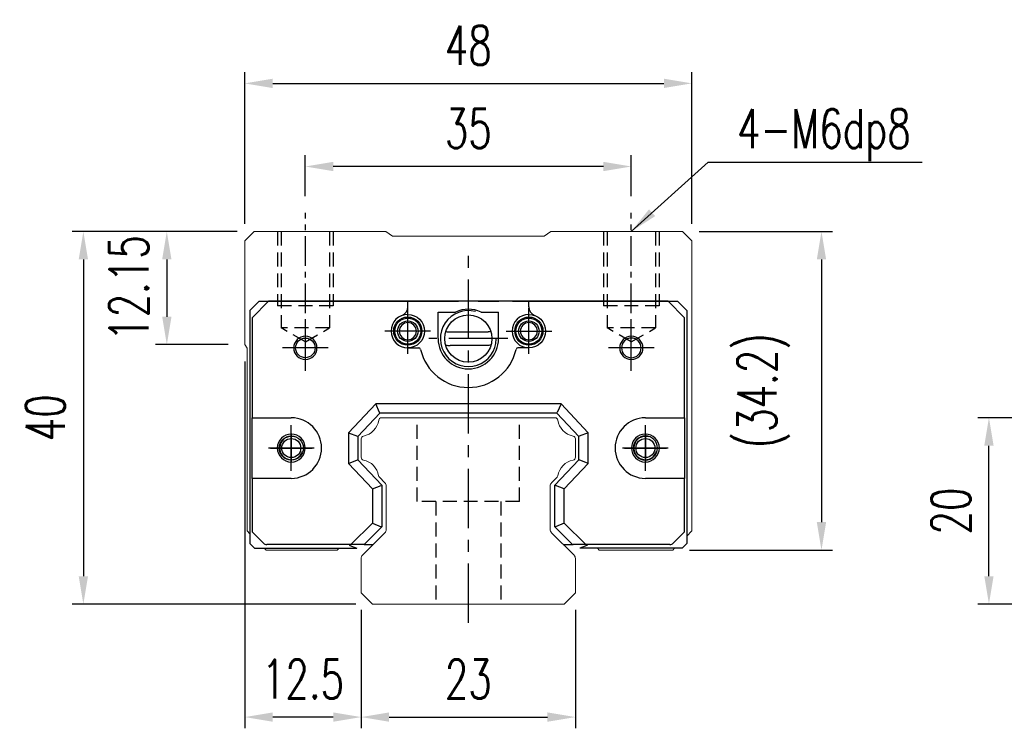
# Model space of a CAD drawing. Header units: millimetres. Extents: x 340 to 654, y 334 to 449.
# Tile 1 of 53: x 340 to 445, y 339 to 415. Entities that reach past the tile are written whole.
import ezdxf

# ---------------------------------------------------------------- set-up
doc = ezdxf.new("R2010")
doc.units = ezdxf.units.MM
doc.header["$PDSIZE"] = -1
doc.linetypes.add('CENTER', pattern=[10.16, 6.35, -1.27, 1.27, -1.27])
doc.linetypes.add('DASHED', pattern=[0.75, 0.5, -0.25])
for name, color, linetype in [('2', 7, 'Continuous'), ('CL', 1, 'CENTER'), ('DIM', 4, 'Continuous'), ('HID', 2, 'DASHED'), ('OUT', 3, 'Continuous'), ('中心線', 1, 'CENTER')]:
    doc.layers.add(name, color=color, linetype=linetype)
doc.styles.add('DIM-7', font='SIMPLEX.shx', dxfattribs={"width": 0.7, "bigfont": 'chineset.shx'})
doc.dimstyles.new('CNS', dxfattribs={"dimtxt": 3.5, "dimasz": 2.5, "dimexe": 1, "dimexo": 1.5, "dimgap": 0.09, "dimtad": 0, "dimdsep": 46, "dimtxsty": 'DIM-7', "dimcen": 0.09, "dimclrd": 1, "dimclre": 1, "dimclrt": 4, "dimadec": 0, "dimazin": 0, "dimtfac": 1, "dimtix": 1, "dimtmove": 2, "dimatfit": 3, "dimfxl": 1, "dimtvp": 0.971429, "dimtolj": 1, "dimarcsym": 0})

# ---------------------------------------------------------------- blocks, each defined once
blk = doc.blocks.new('*D5')
at = {"layer": 'DEFPOINTS', "color": 0, "transparency": 16777216}
for p in [(443.81, 372.54), (459.84, 372.54), (459.84, 352.54)]:
    blk.add_point(p, dxfattribs=at)
at = {"layer": 'DIM', "color": 7, "lineweight": -2, "transparency": 16777216}
for p, q in [((458.04, 372.54), (442.61, 372.54)), ((443.81, 355.54), (443.81, 369.54)), ((458.04, 352.54), (442.61, 352.54))]:
    blk.add_line(p, q, dxfattribs=at)
at = {"layer": 'DIM', "color": 7, "transparency": 16777216}
for points in [[(443.31, 369.54), (444.31, 369.54), (443.81, 372.54)], [(443.31, 355.54), (444.31, 355.54), (443.81, 352.54)]]:
    blk.add_solid(points, dxfattribs=at)
at = {"layer": 'DIM', "color": 7, "transparency": 16777216, "insert": (439.73, 362.54), "char_height": 4.2, "attachment_point": 5, "rotation": 90, "style": 'DIM-7'}
blk.add_mtext('\\A1;20', dxfattribs=at)
blk = doc.blocks.new('*D19')
at = {"layer": 'DEFPOINTS', "color": 0, "transparency": 16777216}
for p in [(370.41, 399.51), (370.41, 394.54), (405.41, 394.54)]:
    blk.add_point(p, dxfattribs=at)
at = {"layer": 'DIM', "color": 7, "lineweight": -2, "transparency": 16777216}
for p, q in [((370.41, 396.34), (370.41, 400.71)), ((405.41, 396.34), (405.41, 400.71)), ((402.41, 399.51), (373.41, 399.51))]:
    blk.add_line(p, q, dxfattribs=at)
at = {"layer": 'DIM', "color": 7, "transparency": 16777216}
for points in [[(373.41, 400.01), (373.41, 399.01), (370.41, 399.51)], [(402.41, 400.01), (402.41, 399.01), (405.41, 399.51)]]:
    blk.add_solid(points, dxfattribs=at)
at = {"layer": 'DIM', "color": 7, "transparency": 16777216, "insert": (387.91, 403.59), "char_height": 4.2, "attachment_point": 5, "style": 'DIM-7'}
blk.add_mtext('\\A1;35', dxfattribs=at)
blk = doc.blocks.new('*D20')
at = {"layer": 'DEFPOINTS', "color": 0, "transparency": 16777216}
for p in [(411.91, 408.43), (363.91, 391.54), (411.91, 391.54)]:
    blk.add_point(p, dxfattribs=at)
at = {"layer": 'DIM', "color": 7, "lineweight": -2, "transparency": 16777216}
for p, q in [((363.91, 393.34), (363.91, 409.63)), ((411.91, 393.34), (411.91, 409.63)), ((366.91, 408.43), (408.91, 408.43))]:
    blk.add_line(p, q, dxfattribs=at)
at = {"layer": 'DIM', "color": 7, "transparency": 16777216}
for points in [[(366.91, 408.93), (366.91, 407.93), (363.91, 408.43)], [(408.91, 408.93), (408.91, 407.93), (411.91, 408.43)]]:
    blk.add_solid(points, dxfattribs=at)
at = {"layer": 'DIM', "color": 7, "transparency": 16777216, "insert": (387.91, 412.51), "char_height": 4.2, "attachment_point": 5, "style": 'DIM-7'}
blk.add_mtext('\\A1;48', dxfattribs=at)
blk = doc.blocks.new('*D21')
at = {"layer": 'DEFPOINTS', "color": 0, "transparency": 16777216}
for p in [(364.91, 392.54), (355.54, 380.39), (363.91, 380.39)]:
    blk.add_point(p, dxfattribs=at)
at = {"layer": 'DIM', "color": 7, "lineweight": -2, "transparency": 16777216}
for p, q in [((363.11, 392.54), (354.34, 392.54)), ((355.54, 389.54), (355.54, 383.39)), ((362.11, 380.39), (354.34, 380.39))]:
    blk.add_line(p, q, dxfattribs=at)
at = {"layer": 'DIM', "color": 7, "transparency": 16777216}
for points in [[(355.04, 389.54), (356.04, 389.54), (355.54, 392.54)], [(355.04, 383.39), (356.04, 383.39), (355.54, 380.39)]]:
    blk.add_solid(points, dxfattribs=at)
at = {"layer": 'DIM', "color": 7, "transparency": 16777216, "insert": (351.46, 386.47), "char_height": 4.2, "attachment_point": 5, "rotation": 90, "style": 'DIM-7'}
blk.add_mtext('\\A1;12.15', dxfattribs=at)
blk = doc.blocks.new('*D22')
at = {"layer": 'DEFPOINTS', "color": 0, "transparency": 16777216}
for p in [(364.91, 392.54), (346.58, 352.54), (377.62, 352.54)]:
    blk.add_point(p, dxfattribs=at)
at = {"layer": 'DIM', "color": 7, "lineweight": -2, "transparency": 16777216}
for p, q in [((363.11, 392.54), (345.38, 392.54)), ((346.58, 389.54), (346.58, 355.54)), ((375.82, 352.54), (345.38, 352.54))]:
    blk.add_line(p, q, dxfattribs=at)
at = {"layer": 'DIM', "color": 7, "transparency": 16777216}
for points in [[(346.08, 389.54), (347.08, 389.54), (346.58, 392.54)], [(346.08, 355.54), (347.08, 355.54), (346.58, 352.54)]]:
    blk.add_solid(points, dxfattribs=at)
at = {"layer": 'DIM', "color": 7, "transparency": 16777216, "insert": (342.5, 372.54), "char_height": 4.2, "attachment_point": 5, "rotation": 90, "style": 'DIM-7'}
blk.add_mtext('\\A1;40', dxfattribs=at)
blk = doc.blocks.new('*D23')
at = {"layer": 'DEFPOINTS', "color": 0, "transparency": 16777216}
for p in [(410.91, 392.54), (409.86, 358.34), (425.83, 358.34)]:
    blk.add_point(p, dxfattribs=at)
at = {"layer": 'DIM', "color": 7, "lineweight": -2, "transparency": 16777216}
for p, q in [((412.71, 392.54), (427.03, 392.54)), ((425.83, 389.54), (425.83, 361.34)), ((411.66, 358.34), (427.03, 358.34))]:
    blk.add_line(p, q, dxfattribs=at)
at = {"layer": 'DIM', "color": 7, "transparency": 16777216}
for points in [[(425.33, 389.54), (426.33, 389.54), (425.83, 392.54)], [(425.33, 361.34), (426.33, 361.34), (425.83, 358.34)]]:
    blk.add_solid(points, dxfattribs=at)
at = {"layer": 'DIM', "color": 7, "transparency": 16777216, "insert": (419.61, 375.44), "char_height": 4.2, "attachment_point": 5, "rotation": 90, "style": 'DIM-7'}
blk.add_mtext('\\A1;(34.2)', dxfattribs=at)
blk = doc.blocks.new('*D24')
at = {"layer": 'DEFPOINTS', "color": 0, "transparency": 16777216}
for p in [(376.41, 353.74), (399.41, 353.74), (399.41, 340.42)]:
    blk.add_point(p, dxfattribs=at)
at = {"layer": 'DIM', "color": 7, "lineweight": -2, "transparency": 16777216}
for p, q in [((376.41, 351.94), (376.41, 339.22)), ((399.41, 351.94), (399.41, 339.22)), ((379.41, 340.42), (396.41, 340.42))]:
    blk.add_line(p, q, dxfattribs=at)
at = {"layer": 'DIM', "color": 7, "transparency": 16777216}
for points in [[(379.41, 340.92), (379.41, 339.92), (376.41, 340.42)], [(396.41, 340.92), (396.41, 339.92), (399.41, 340.42)]]:
    blk.add_solid(points, dxfattribs=at)
at = {"layer": 'DIM', "color": 7, "transparency": 16777216, "insert": (387.91, 344.5), "char_height": 4.2, "attachment_point": 5, "style": 'DIM-7'}
blk.add_mtext('\\A1;23', dxfattribs=at)
blk = doc.blocks.new('*D25')
at = {"layer": 'DEFPOINTS', "color": 0, "transparency": 16777216}
for p in [(363.91, 380.39), (376.41, 353.74), (363.91, 340.42)]:
    blk.add_point(p, dxfattribs=at)
at = {"layer": 'DIM', "color": 7, "lineweight": -2, "transparency": 16777216}
for p, q in [((363.91, 378.59), (363.91, 339.22)), ((376.41, 351.94), (376.41, 339.22)), ((373.41, 340.42), (366.91, 340.42))]:
    blk.add_line(p, q, dxfattribs=at)
at = {"layer": 'DIM', "color": 7, "transparency": 16777216}
for points in [[(366.91, 340.92), (366.91, 339.92), (363.91, 340.42)], [(373.41, 340.92), (373.41, 339.92), (376.41, 340.42)]]:
    blk.add_solid(points, dxfattribs=at)
at = {"layer": 'DIM', "color": 7, "transparency": 16777216, "insert": (370.16, 344.5), "char_height": 4.2, "attachment_point": 5, "style": 'DIM-7'}
blk.add_mtext('\\A1;12.5', dxfattribs=at)

msp = doc.modelspace()

# ---------------------------------------------------------------- linework, layer by layer
at = {"layer": '2', "color": 7, "linetype": 'Continuous'}
for p, q in [((365.464, 385.042), (364.464, 384.042)), ((366.472, 385.042), (364.689, 383.268)), ((365.464, 385.042), (386.842, 385.042)), ((409.357, 385.042), (366.472, 385.042)), ((381.414, 384.457), (381.414, 385.042)), ((387.914, 385.042), (387.914, 385.042)), ((388.986, 385.042), (391.204, 385.042)), ((392.64, 385.042), (410.364, 385.042)), ((394.414, 384.457), (394.414, 385.042)), ((411.139, 383.268), (409.357, 385.042)), ((410.364, 385.042), (411.364, 384.042)), ((364.464, 384.042), (364.464, 359.042)), ((384.664, 381.042), (384.664, 383.892)), ((384.664, 383.892), (386.55, 383.892)), ((389.278, 383.892), (391.164, 383.892)), ((391.164, 381.042), (391.164, 383.892)), ((411.364, 384.042), (411.364, 359.042)), ((364.689, 383.268), (364.689, 372.542)), ((411.139, 372.542), (411.139, 383.268)), ((385.781, 381.779), (390.047, 381.779)), ((381.414, 380.042), (382.598, 380.042)), ((389.881, 380.305), (385.947, 380.305)), ((394.414, 380.042), (393.231, 380.042)), ((377.965, 374.042), (375.064, 370.932)), ((378.378, 373.092), (377.965, 374.042)), ((397.864, 374.042), (377.965, 374.042)), ((397.864, 374.042), (397.451, 373.092)), ((400.764, 370.932), (397.864, 374.042)), ((364.689, 372.542), (368.903, 372.542)), ((364.689, 366.042), (364.689, 372.542)), ((378.399, 373.042), (376.064, 370.538)), ((378.399, 373.042), (378.378, 373.092)), ((397.429, 373.042), (378.399, 373.042)), ((397.429, 373.042), (397.451, 373.092)), ((399.764, 370.538), (397.429, 373.042)), ((406.926, 372.542), (411.139, 372.542)), ((411.139, 372.542), (411.139, 366.042)), ((375.064, 370.932), (375.064, 367.652)), ((375.064, 370.932), (376.014, 370.557)), ((376.064, 370.538), (376.014, 370.557)), ((376.064, 370.538), (376.064, 368.045)), ((399.764, 370.538), (399.814, 370.557)), ((399.764, 368.045), (399.764, 370.538)), ((400.764, 370.932), (399.814, 370.557)), ((400.764, 367.652), (400.764, 370.932)), ((375.064, 367.652), (376.014, 368.026)), ((376.064, 368.045), (376.014, 368.026)), ((376.064, 368.045), (378.614, 365.311)), ((397.214, 365.311), (399.764, 368.045)), ((399.764, 368.045), (399.814, 368.026)), ((400.764, 367.652), (399.814, 368.026)), ((375.064, 367.652), (377.614, 364.917)), ((398.214, 364.917), (400.764, 367.652)), ((364.689, 366.042), (364.689, 360.317)), ((368.903, 366.042), (364.689, 366.042)), ((411.139, 366.042), (406.926, 366.042)), ((411.139, 360.317), (411.139, 366.042)), ((377.614, 364.917), (378.564, 365.291)), ((377.614, 364.917), (377.614, 361.246)), ((378.614, 365.311), (378.564, 365.291)), ((378.614, 365.311), (378.614, 360.832)), ((397.214, 365.311), (397.264, 365.291)), ((397.214, 360.832), (397.214, 365.311)), ((398.214, 364.917), (397.264, 365.291)), ((398.214, 361.246), (398.214, 364.917)), ((377.614, 361.246), (375.31, 358.942)), ((378.614, 360.832), (376.724, 358.942)), ((377.614, 361.246), (378.564, 360.853)), ((378.614, 360.832), (378.564, 360.853)), ((397.214, 360.832), (397.264, 360.853)), ((399.104, 358.942), (397.214, 360.832)), ((398.214, 361.246), (397.264, 360.853)), ((400.518, 358.942), (398.214, 361.246)), ((364.689, 360.317), (365.918, 359.088)), ((409.911, 359.088), (411.139, 360.317)), ((364.964, 358.542), (364.464, 359.042)), ((364.964, 358.542), (375.942, 358.542)), ((375.31, 358.942), (366.271, 358.942)), ((375.103, 358.942), (375.205, 358.839)), ((375.205, 358.839), (375.942, 358.542)), ((376.654, 358.942), (375.31, 358.942)), ((376.724, 358.942), (376.654, 358.942)), ((376.724, 358.942), (377.439, 358.942)), ((377.439, 358.942), (377.708, 358.942)), ((398.107, 358.942), (398.404, 358.942)), ((398.404, 358.942), (399.104, 358.942)), ((399.104, 358.942), (399.175, 358.942)), ((400.518, 358.942), (399.175, 358.942)), ((400.623, 358.839), (399.886, 358.542)), ((410.864, 358.542), (399.886, 358.542)), ((409.557, 358.942), (400.518, 358.942)), ((400.726, 358.942), (400.623, 358.839)), ((410.864, 358.542), (411.364, 359.042))]:
    msp.add_line(p, q, dxfattribs=at)
at = {"layer": '2', "color": 7, "linetype": 'DASHED'}
for p, q in [((406.926, 370.592), (406.926, 370.592)), ((406.926, 367.992), (406.926, 367.992))]:
    msp.add_line(p, q, dxfattribs=at)
at = {"layer": '2', "color": 7, "linetype": 'Continuous'}
msp.add_circle((387.914, 381.042), 2.54, dxfattribs=at)
for centre, radius, start, end in [((380.414, 384.457), 1, 290.92483, 0), ((387.914, 381.042), 3, 75, 359.21231), ((387.914, 380.942), 3.25, 65.18837, 114.81163), ((395.414, 384.457), 1, 180, 249.07517), ((381.414, 381.842), 1.8, 90, 270), ((381.414, 381.842), 0.918, 90, 270), ((381.414, 381.842), 0.918, 270, 90), ((394.414, 381.842), 1.8, 90, 270), ((394.414, 381.842), 0.918, 90, 270), ((394.414, 381.842), 0.918, 270, 90), ((385.781, 384.279), 2.5, 263.27823, 270), ((370.414, 380.042), 1.25, 90, 270), ((370.414, 380.042), 1.25, 270, 90), ((387.914, 381.042), 3.25, 180, 360), ((405.414, 380.042), 1.25, 90, 270), ((405.414, 380.042), 1.05, 90, 270), ((405.414, 380.042), 1.25, 270, 90), ((405.414, 380.042), 1.05, 270, 90), ((382.598, 379.842), 0.2, 12.71981, 90), ((387.914, 381.042), 5.25, 192.71981, 347.28019), ((393.231, 379.842), 0.2, 90, 167.28019), ((368.903, 369.292), 3.25, 270, 90), ((406.926, 369.292), 3.25, 90, 270), ((368.903, 369.292), 1.5, 90, 270), ((368.903, 369.292), 1.5, 270, 90), ((406.926, 369.292), 1.5, 90, 270), ((406.926, 369.292), 1.3, 90, 270), ((406.926, 369.292), 1.5, 270, 90), ((406.926, 369.292), 1.3, 270, 90), ((366.271, 359.442), 0.5, 225, 270), ((409.557, 359.442), 0.5, 270, 315)]:
    msp.add_arc(centre, radius, start, end, dxfattribs=at)
at = {"layer": '2', "color": 7, "linetype": 'Continuous', "extrusion": (0, 0, -1)}
for centre, radius, start, end in [((-381.414, 381.842), 1.515, 270, 90), ((-381.414, 381.842), 1.4, 270, 90), ((-381.414, 381.842), 1.1, 270, 90), ((-381.414, 381.842), 1.8, 90, 270), ((-381.414, 381.842), 1.515, 90, 270), ((-381.414, 381.842), 1.4, 90, 270), ((-381.414, 381.842), 1.1, 90, 270), ((-394.414, 381.842), 1.515, 270, 90), ((-394.414, 381.842), 1.4, 270, 90), ((-394.414, 381.842), 1.1, 270, 90), ((-394.414, 381.842), 1.8, 90, 270), ((-394.414, 381.842), 1.515, 90, 270), ((-394.414, 381.842), 1.4, 90, 270), ((-394.414, 381.842), 1.1, 90, 270), ((-370.414, 380.042), 1.05, 270, 90), ((-370.414, 380.042), 1.05, 90, 270), ((-389.881, 384.305), 4, 263.22219, 270), ((-368.903, 369.292), 1.3, 270, 90), ((-368.903, 369.292), 1.3, 90, 270)]:
    msp.add_arc(centre, radius, start, end, dxfattribs=at)
at = {"layer": '2', "color": 7, "linetype": 'Continuous'}
for points in [[(390.34, 381.796), (390.243, 381.784), (390.145, 381.779), (390.047, 381.779)], [(385.475, 380.333), (385.632, 380.315), (385.789, 380.305), (385.947, 380.305)]]:
    msp.add_open_spline(points, degree=3, dxfattribs=at)
at = {"layer": 'CL', "color": 0, "ltscale": 0.5}
for p, q in [((370.414, 378.691), (370.414, 394.542)), ((405.414, 378.691), (405.414, 394.542))]:
    msp.add_line(p, q, dxfattribs=at)
at = {"layer": 'CL', "color": 7}
for p, q in [((387.914, 350.542), (387.914, 390.542)), ((381.414, 379.392), (381.414, 384.292)), ((394.414, 379.392), (394.414, 384.292)), ((370.414, 377.592), (370.414, 382.492)), ((383.864, 381.842), (378.964, 381.842)), ((391.964, 381.842), (396.864, 381.842)), ((405.414, 377.592), (405.414, 382.492)), ((392.164, 381.042), (383.664, 381.042)), ((372.864, 380.042), (367.964, 380.042)), ((407.864, 380.042), (402.964, 380.042)), ((368.903, 366.842), (368.903, 371.742)), ((406.926, 366.842), (406.926, 371.742)), ((371.353, 369.292), (366.453, 369.292)), ((409.376, 369.292), (404.476, 369.292))]:
    msp.add_line(p, q, dxfattribs=at)
at = {"layer": 'HID', "color": 0, "ltscale": 3}
for p, q in [((367.414, 392.542), (367.414, 384.542)), ((367.814, 392.542), (367.814, 382.192)), ((373.014, 392.542), (373.014, 382.192)), ((373.414, 392.542), (373.414, 384.542)), ((402.414, 392.542), (402.414, 384.542)), ((402.814, 392.542), (402.814, 382.192)), ((408.014, 392.542), (408.014, 382.192)), ((408.414, 392.542), (408.414, 384.542)), ((373.414, 384.542), (367.414, 384.542)), ((408.414, 384.542), (402.414, 384.542)), ((370.414, 380.691), (367.814, 382.192)), ((373.014, 382.192), (367.814, 382.192)), ((370.414, 380.69), (373.014, 382.192)), ((405.414, 380.691), (402.814, 382.192)), ((408.014, 382.192), (402.814, 382.192)), ((405.414, 380.69), (408.014, 382.192)), ((382.414, 363.542), (382.414, 372.542)), ((393.414, 363.542), (393.414, 372.542)), ((393.414, 363.542), (382.414, 363.542)), ((384.414, 363.542), (384.414, 352.542)), ((391.414, 363.542), (391.414, 352.542))]:
    msp.add_line(p, q, dxfattribs=at)
at = {"layer": 'OUT', "color": 0, "linetype": 'Continuous', "lineweight": 15}
for p, q in [((364.907, 392.542), (363.907, 391.542)), ((379.055, 392.542), (364.907, 392.542)), ((379.764, 392.042), (379.055, 392.542)), ((396.76, 392.542), (396.05, 392.042)), ((410.907, 392.542), (396.76, 392.542)), ((411.907, 391.542), (410.907, 392.542)), ((363.907, 391.542), (363.907, 387.042)), ((396.05, 392.042), (379.764, 392.042)), ((411.907, 360.392), (411.907, 391.542)), ((363.907, 387.042), (363.907, 380.392)), ((363.907, 380.392), (364.157, 380.017)), ((364.157, 380.017), (364.157, 360.392)), ((378.584, 372.542), (397.23, 372.542)), ((376.407, 368.301), (376.407, 370.281)), ((399.407, 370.281), (399.407, 368.301)), ((378.961, 365.568), (378.367, 366.162)), ((397.448, 366.162), (396.854, 365.568)), ((379.107, 360.549), (379.107, 365.215)), ((396.707, 365.214), (396.707, 360.549)), ((364.157, 360.392), (364.464, 360.085)), ((376.554, 357.788), (378.961, 360.195)), ((396.854, 360.195), (399.261, 357.788)), ((411.364, 359.849), (411.907, 360.392)), ((366.007, 358.542), (366.207, 358.342)), ((373.845, 358.342), (374.045, 358.542)), ((401.769, 358.542), (401.969, 358.342)), ((409.857, 358.342), (410.058, 358.542)), ((366.207, 358.342), (373.845, 358.342)), ((376.407, 353.742), (376.407, 357.434)), ((399.407, 357.434), (399.407, 353.742)), ((401.969, 358.342), (409.857, 358.342)), ((377.621, 352.542), (376.407, 353.742)), ((399.407, 353.742), (398.193, 352.542)), ((398.207, 352.542), (377.621, 352.542))]:
    msp.add_line(p, q, dxfattribs=at)
at = {"layer": 'OUT', "color": 7}
for centre in [(368.906, 369.292), (406.926, 369.292)]:
    msp.add_circle(centre, 1.025, dxfattribs=at)
at = {"layer": 'OUT', "color": 0, "linetype": 'Continuous', "lineweight": 15}
for centre, radius, start, end in [((376.265, 372.583), 2.044, 280.87121, 351.61737), ((378.584, 372.242), 0.3, 90, 171.61737), ((397.23, 372.242), 0.3, 8.38263, 90), ((399.549, 372.583), 2.044, 188.38263, 259.12879), ((376.707, 370.281), 0.3, 100.87121, 180.00001), ((399.107, 370.281), 0.3, 359.99999, 79.12879), ((376.707, 368.301), 0.3, 179.99999, 259.12866), ((376.265, 365.999), 2.044, 9.2089, 79.12866), ((399.549, 365.999), 2.044, 100.87134, 170.79109), ((399.107, 368.301), 0.3, 280.87134, 0.00001), ((378.579, 366.374), 0.3, 189.20891, 225), ((397.236, 366.374), 0.3, 315, 350.79109), ((378.607, 365.215), 0.5, 0, 45), ((397.207, 365.214), 0.5, 135, 180.00001), ((378.607, 360.549), 0.5, 315, 360), ((397.207, 360.549), 0.5, 179.99999, 225), ((376.907, 357.434), 0.5, 135, 180.00001), ((398.907, 357.435), 0.5, 360, 45)]:
    msp.add_arc(centre, radius, start, end, dxfattribs=at)
at = {"layer": 'OUT', "color": 7}
for centre in [(368.906, 369.292), (406.926, 369.292)]:
    msp.add_arc(centre, 1.25, 75, 345, dxfattribs=at)
at = {"layer": '中心線', "color": 7, "ltscale": 1.5}
for p, q in [((368.906, 370.842), (368.906, 367.742)), ((406.926, 370.842), (406.926, 367.742)), ((366.656, 369.292), (371.156, 369.292)), ((404.676, 369.292), (409.176, 369.292))]:
    msp.add_line(p, q, dxfattribs=at)

# ---------------------------------------------------------------- texts
at = {"layer": 'DIM', "color": 0, "insert": (416.773, 400.08), "char_height": 4.2, "attachment_point": 7, "style": 'DIM-7'}
msp.add_mtext('\\A1;4-M6dp8', dxfattribs=at)

# ---------------------------------------------------------------- dimensions: what is measured, and where the dimension line sits
at = {"layer": 'DIM', "color": 0}
for base, p1, p2, picture, middle in [((411.907, 408.428), (363.907, 391.542), (411.907, 391.542), '*D20', (387.907, 412.508)), ((370.414, 399.515), (405.414, 394.542), (370.414, 394.542), '*D19', (387.914, 403.595)), ((363.907, 340.417), (376.407, 353.742), (363.907, 380.392), '*D25', (370.157, 344.497)), ((399.407, 340.417), (376.407, 353.742), (399.407, 353.742), '*D24', (387.907, 344.497))]:
    dim = msp.add_linear_dim(base=base, p1=p1, p2=p2, dimstyle='CNS', override={"dimscale": 1.2, "dimclrd": 7, "dimclre": 7, "dimclrt": 7}, dxfattribs=at)
    dim.commit()
    dim.dimension.update_dxf_attribs({"geometry": picture, "text_midpoint": middle})
for base, p1, p2, picture, middle in [((355.543, 380.392), (364.907, 392.542), (363.907, 380.392), '*D21', (351.463, 386.467)), ((346.58, 352.542), (364.907, 392.542), (377.621, 352.542), '*D22', (342.5, 372.542)), ((443.815, 372.542), (459.844, 352.542), (459.844, 372.542), '*D5', (439.735, 362.542))]:
    dim = msp.add_linear_dim(base=base, p1=p1, p2=p2, angle=90, dimstyle='CNS', override={"dimscale": 1.2, "dimclrd": 7, "dimclre": 7, "dimclrt": 7}, dxfattribs=at)
    dim.commit()
    dim.dimension.update_dxf_attribs({"geometry": picture, "text_midpoint": middle})
dim = msp.add_linear_dim(base=(425.829, 358.342), p1=(410.907, 392.542), p2=(409.857, 358.342), angle=90, text='(<>)', dimstyle='CNS', override={"dimscale": 1.2, "dimclrd": 7, "dimclre": 7, "dimclrt": 7}, dxfattribs=at)
dim.commit()
dim.dimension.update_dxf_attribs({"geometry": '*D23', "text_midpoint": (419.612, 375.442)})

# ---------------------------------------------------------------- leaders
at = {"layer": 'DIM', "color": 0, "annotation_type": 0, "has_hookline": 1, "hookline_direction": 0, "text_width": 19.88}
msp.add_leader([(405.414, 392.542), (413.665, 399.972), (416.665, 399.972)], dimstyle='CNS', override={"dimscale": 1.2, "dimgap": 0.09, "dimtad": 1, "dimclrd": 7, "dimclre": 4}, dxfattribs=at)

doc.saveas('drawing.dxf')
